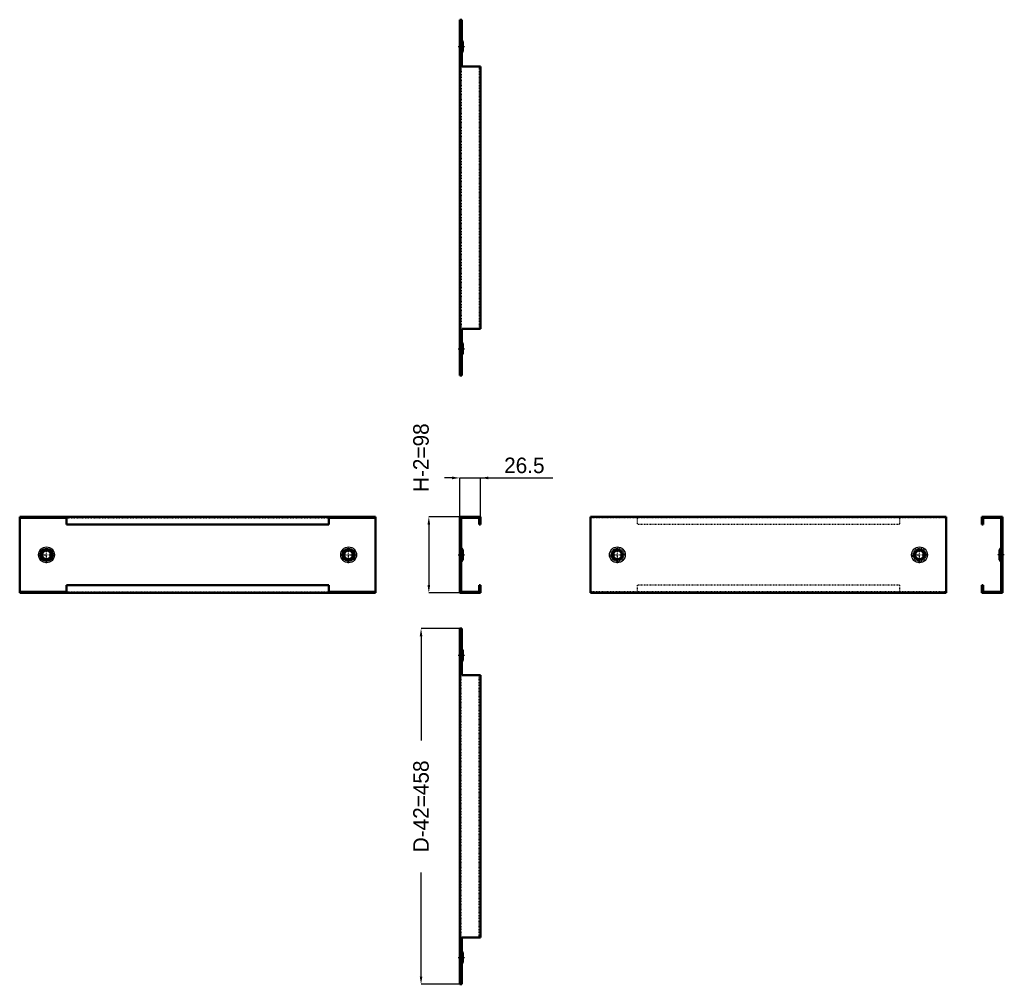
# Model space of a CAD drawing. Header units: millimetres. Extents: x 0 to 1268, y 0 to 1242.
import ezdxf

# ---------------------------------------------------------------- set-up
doc = ezdxf.new("R2010")
doc.units = ezdxf.units.MM
doc.linetypes.add('Center', pattern=[1.5, 0.45, -0.5, 0.05, -0.5])
doc.linetypes.add('Dashed', pattern=[2, 1, -1])
for name, color, linetype, lineweight in [('AM_0', 7, 'Continuous', 50), ('AM_4', 3, 'Continuous', 25), ('AM_5', 3, 'Continuous', 25), ('AM_7', 7, 'Center', 25), ('AM_9', 6, 'Dashed', 25)]:
    doc.layers.add(name, color=color, linetype=linetype, lineweight=lineweight)
doc.dimstyles.new('ISO-25', dxfattribs={"dimtxt": 2.5, "dimasz": 2.5, "dimexe": 1.25, "dimexo": 0.625, "dimtad": 1, "dimtxsty": 'Standard', "dimcen": 2.5, "dimadec": 0, "dimazin": 0, "dimtfac": 1, "dimtmove": 0, "dimatfit": 3, "dimfxl": 1, "dimarcsym": 0})

# ---------------------------------------------------------------- blocks, each defined once
blk = doc.blocks.new('1_PS1050_0__0_in_PS1050_0__1300')
at = {"layer": 'AM_0'}
for p, q in [((569.2, 458), (566.8, 458)), ((566.8, 0), (566.8, 458)), ((569.2, 397.9), (569.2, 458)), ((570.8, 430.1), (569.2, 431.8)), ((570.8, 430.1), (570.8, 416.9)), ((569.2, 415.2), (570.8, 416.9)), ((593.3, 397.9), (569.2, 397.9)), ((593.3, 60.1), (593.3, 397.9)), ((593.3, 60.1), (569.2, 60.1)), ((569.2, 0), (569.2, 60.1)), ((570.8, 41.1), (569.2, 42.8)), ((570.8, 41.1), (570.8, 27.9)), ((569.2, 26.2), (570.8, 27.9)), ((569.2, 0), (566.8, 0))]:
    blk.add_line(p, q, dxfattribs=at)
at = {"layer": 'AM_7'}
for p, q in [((564.4, 423.5), (573.2, 423.5)), ((564.4, 34.5), (573.2, 34.5))]:
    blk.add_line(p, q, dxfattribs=at)
at = {"layer": 'AM_9'}
for p, q in [((568.3, 0), (568.3, 458)), ((569.2, 431.8), (569, 431.9)), ((569, 431.9), (569, 415.1)), ((569.7, 429.1), (568, 430.9)), ((568, 430.9), (568, 416.1)), ((570.8, 430.1), (569.7, 429.1)), ((569.7, 429.1), (569.7, 417.9)), ((568, 416.1), (569.7, 417.9)), ((569, 415.1), (569.2, 415.2)), ((569.7, 417.9), (570.8, 416.9)), ((591.8, 60.1), (591.8, 397.9)), ((569.7, 40.1), (568, 41.9)), ((568, 41.9), (568, 27.1)), ((569.2, 42.8), (569, 42.9)), ((569, 42.9), (569, 26.1)), ((570.8, 41.1), (569.7, 40.1)), ((569.7, 40.1), (569.7, 28.9)), ((568, 27.1), (569.7, 28.9)), ((569, 26.1), (569.2, 26.2)), ((569.7, 28.9), (570.8, 27.9))]:
    blk.add_line(p, q, dxfattribs=at)
for centre, radius, start, end in [((570.8, 433.7), 4, 180, 224.6553), ((570.8, 433.7), 2.5, 180, 224.6553), ((570.8, 413.3), 4, 135.3447, 180), ((570.8, 413.3), 2.5, 135.3447, 180), ((570.8, 44.7), 4, 180, 224.6553), ((570.8, 44.7), 2.5, 180, 224.6553), ((570.8, 24.3), 4, 135.3447, 180), ((570.8, 24.3), 2.5, 135.3447, 180)]:
    blk.add_arc(centre, radius, start, end, dxfattribs=at)
blk = doc.blocks.new('2_PS1050_0__0_in_PS1050_0__1300')
at = {"layer": 'AM_0'}
for p, q in [((0, 601.8), (458, 601.8)), ((0, 503.8), (0, 601.8)), ((0, 600.3), (60.1, 600.3)), ((60.1, 591.8), (60.1, 601.8)), ((397.9, 591.8), (397.9, 601.8)), ((397.9, 600.3), (458, 600.3)), ((458, 503.8), (458, 601.8)), ((60.1, 591.8), (397.9, 591.8)), ((60.1, 503.8), (60.1, 513.8)), ((60.1, 513.8), (397.9, 513.8)), ((397.9, 503.8), (397.9, 513.8)), ((0, 505.3), (60.1, 505.3)), ((0, 503.8), (458, 503.8)), ((397.9, 505.3), (458, 505.3))]:
    blk.add_line(p, q, dxfattribs=at)
for centre, radius in [((34.5, 552.779), 6.621), ((34.5, 552.779), 5.5603), ((423.5, 552.779), 6.621), ((423.5, 552.779), 5.5603)]:
    blk.add_circle(centre, radius, dxfattribs=at)
at = {"layer": 'AM_4'}
for centre, radius in [((34.5, 552.779), 10.178), ((34.5, 552.779), 8.4209), ((423.5, 552.779), 10.178), ((423.5, 552.779), 8.4209)]:
    blk.add_circle(centre, radius, dxfattribs=at)
at = {"layer": 'AM_7'}
for p, q in [((34.5, 542.0921), (34.5, 563.4659)), ((423.5, 542.0921), (423.5, 563.4659)), ((23.8131, 552.779), (45.1869, 552.779)), ((412.8131, 552.779), (434.1869, 552.779))]:
    blk.add_line(p, q, dxfattribs=at)
at = {"layer": 'AM_9'}
for p, q in [((60.1, 600.3), (397.9, 600.3)), ((60.1, 505.3), (397.9, 505.3))]:
    blk.add_line(p, q, dxfattribs=at)
for centre in [(34.5, 552.779), (423.5, 552.779)]:
    blk.add_circle(centre, 7.3666, dxfattribs=at)
blk = doc.blocks.new('3_PS1050_0__0_in_PS1050_0__1300')
at = {"layer": 'AM_0'}
for p, q in [((593.3, 601.8), (566.8, 601.8)), ((566.8, 601.8), (566.8, 503.8)), ((568.3, 600.3), (591.8, 600.3)), ((568.3, 505.3), (568.3, 600.3)), ((569.2, 600.3), (569.2, 601.8)), ((591.8, 600.3), (591.8, 591.8)), ((593.3, 591.8), (593.3, 601.8)), ((591.8, 591.8), (593.3, 591.8)), ((570.8, 559.4), (569, 561.2)), ((570.8, 559.4), (570.8, 546.2)), ((569, 544.4), (570.8, 546.2)), ((593.3, 513.8), (591.8, 513.8)), ((591.8, 513.8), (591.8, 505.3)), ((593.3, 503.8), (593.3, 513.8)), ((566.8, 503.8), (593.3, 503.8)), ((591.8, 505.3), (568.3, 505.3)), ((569.2, 503.8), (569.2, 505.3))]:
    blk.add_line(p, q, dxfattribs=at)
for centre, start, end in [((570.8, 563), 180, 224.6553), ((570.8, 542.6), 135.3447, 180)]:
    blk.add_arc(centre, 2.5, start, end, dxfattribs=at)
at = {"layer": 'AM_4'}
blk.add_line((569, 561.2), (569, 544.4), dxfattribs=at)
at = {"layer": 'AM_7'}
blk.add_line((564.4, 552.8), (573.2, 552.8), dxfattribs=at)
at = {"layer": 'AM_9'}
for p, q in [((569.7, 558.3), (568, 560.1)), ((568, 560.1), (568, 545.4)), ((570.8, 559.4), (569.7, 558.3)), ((569.7, 558.3), (569.7, 547.2)), ((568, 545.4), (569.7, 547.2)), ((569.7, 547.2), (570.8, 546.2))]:
    blk.add_line(p, q, dxfattribs=at)
for centre, start, end in [((570.8, 563), 180, 224.6553), ((570.8, 542.6), 135.3447, 180)]:
    blk.add_arc(centre, 4, start, end, dxfattribs=at)
blk = doc.blocks.new('4_PS1050_0__0_in_PS1050_0__1300')
at = {"layer": 'AM_0'}
for p, q in [((1193.1, 601.8), (735.1, 601.8)), ((735.1, 601.8), (735.1, 503.8)), ((1193.1, 601.8), (1193.1, 503.8)), ((1193.1, 503.8), (735.1, 503.8))]:
    blk.add_line(p, q, dxfattribs=at)
for centre in [(769.6, 552.779), (1158.6, 552.779)]:
    blk.add_circle(centre, 5.5603, dxfattribs=at)
at = {"layer": 'AM_4'}
for centre, radius in [((769.6, 552.779), 10.178), ((769.6, 552.779), 7.3666), ((1158.6, 552.779), 10.178), ((1158.6, 552.779), 7.3666)]:
    blk.add_circle(centre, radius, dxfattribs=at)
at = {"layer": 'AM_7'}
for p, q in [((769.6, 542.0921), (769.6, 563.4659)), ((1158.6, 542.0921), (1158.6, 563.4659)), ((758.9131, 552.779), (780.2869, 552.779)), ((1147.9131, 552.779), (1169.2869, 552.779))]:
    blk.add_line(p, q, dxfattribs=at)
at = {"layer": 'AM_9'}
for p, q in [((1193.1, 600.3), (735.1, 600.3)), ((795.2, 601.8), (795.2, 591.8)), ((1133, 601.8), (1133, 591.8)), ((1133, 591.8), (795.2, 591.8)), ((795.2, 513.8), (795.2, 503.8)), ((1133, 513.8), (795.2, 513.8)), ((1133, 513.8), (1133, 503.8)), ((1193.1, 505.3), (735.1, 505.3))]:
    blk.add_line(p, q, dxfattribs=at)
for centre, radius in [((769.6, 552.779), 8.4209), ((769.6, 552.779), 6.621), ((1158.6, 552.779), 8.4209), ((1158.6, 552.779), 6.621)]:
    blk.add_circle(centre, radius, dxfattribs=at)
blk = doc.blocks.new('5_PS1050_0__0_in_PS1050_0__1300')
at = {"layer": 'AM_0'}
for p, q in [((1238.9, 601.8), (1265.4, 601.8)), ((1238.9, 591.8), (1238.9, 601.8)), ((1263.9, 600.3), (1240.4, 600.3)), ((1240.4, 600.3), (1240.4, 591.8)), ((1263, 600.3), (1263, 601.8)), ((1263.9, 505.3), (1263.9, 600.3)), ((1265.4, 601.8), (1265.4, 503.8)), ((1240.4, 591.8), (1238.9, 591.8)), ((1263.2, 561.2), (1261.4, 559.4)), ((1261.4, 546.2), (1261.4, 559.4)), ((1261.4, 546.2), (1263.2, 544.4)), ((1238.9, 513.8), (1240.4, 513.8)), ((1238.9, 503.8), (1238.9, 513.8)), ((1240.4, 513.8), (1240.4, 505.3)), ((1265.4, 503.8), (1238.9, 503.8)), ((1240.4, 505.3), (1263.9, 505.3)), ((1263, 503.8), (1263, 505.3))]:
    blk.add_line(p, q, dxfattribs=at)
for centre, start, end in [((1261.4, 563), 315.3447, 0), ((1261.4, 542.6), 360, 44.6553)]:
    blk.add_arc(centre, 2.5, start, end, dxfattribs=at)
at = {"layer": 'AM_4'}
blk.add_line((1263.2, 544.4), (1263.2, 561.2), dxfattribs=at)
at = {"layer": 'AM_7'}
blk.add_line((1267.8, 552.8), (1259, 552.8), dxfattribs=at)
at = {"layer": 'AM_9'}
for p, q in [((1262.5, 558.3), (1261.4, 559.4)), ((1264.2, 560.1), (1262.5, 558.3)), ((1262.5, 547.2), (1262.5, 558.3)), ((1264.2, 545.4), (1264.2, 560.1)), ((1261.4, 546.2), (1262.5, 547.2)), ((1262.5, 547.2), (1264.2, 545.4))]:
    blk.add_line(p, q, dxfattribs=at)
for centre, start, end in [((1261.4, 563), 315.3447, 360), ((1261.4, 542.6), 0, 44.6553)]:
    blk.add_arc(centre, 4, start, end, dxfattribs=at)
blk = doc.blocks.new('6_PS1050_0__0_in_PS1050_0__1300')
at = {"layer": 'AM_0'}
for p, q in [((566.8, 1241.6), (566.8, 783.6)), ((566.8, 1241.6), (569.2, 1241.6)), ((569.2, 1241.6), (569.2, 1181.5)), ((570.8, 1213.7), (569.2, 1215.4)), ((570.8, 1213.7), (570.8, 1200.5)), ((569.2, 1198.8), (570.8, 1200.5)), ((569.2, 1181.5), (593.3, 1181.5)), ((593.3, 1181.5), (593.3, 843.7)), ((569.2, 843.7), (569.2, 783.6)), ((569.2, 843.7), (593.3, 843.7)), ((570.8, 824.7), (569.2, 826.4)), ((570.8, 824.7), (570.8, 811.5)), ((569.2, 809.8), (570.8, 811.5)), ((566.8, 783.6), (569.2, 783.6))]:
    blk.add_line(p, q, dxfattribs=at)
at = {"layer": 'AM_7'}
for p, q in [((564.4, 1207.1), (573.2, 1207.1)), ((564.4, 818.1), (573.2, 818.1))]:
    blk.add_line(p, q, dxfattribs=at)
at = {"layer": 'AM_9'}
for p, q in [((568.3, 1241.6), (568.3, 783.6)), ((569.7, 1212.7), (568, 1214.5)), ((568, 1214.5), (568, 1199.7)), ((569.2, 1215.4), (569, 1215.5)), ((569, 1215.5), (569, 1198.7)), ((570.8, 1213.7), (569.7, 1212.7)), ((569.7, 1212.7), (569.7, 1201.5)), ((568, 1199.7), (569.7, 1201.5)), ((569, 1198.7), (569.2, 1198.8)), ((569.7, 1201.5), (570.8, 1200.5)), ((591.8, 1181.5), (591.8, 843.7)), ((569.7, 823.7), (568, 825.5)), ((568, 825.5), (568, 810.7)), ((569.2, 826.4), (569, 826.5)), ((569, 826.5), (569, 809.7)), ((570.8, 824.7), (569.7, 823.7)), ((568, 810.7), (569.7, 812.5)), ((569.7, 823.7), (569.7, 812.5)), ((569.7, 812.5), (570.8, 811.5)), ((569, 809.7), (569.2, 809.8))]:
    blk.add_line(p, q, dxfattribs=at)
for centre, radius, start, end in [((570.8, 1217.3), 4, 180, 224.6553), ((570.8, 1217.3), 2.5, 180, 224.6553), ((570.8, 1196.9), 4, 135.3447, 180), ((570.8, 1196.9), 2.5, 135.3447, 180), ((570.8, 828.3), 4, 180, 224.6553), ((570.8, 828.3), 2.5, 180, 224.6553), ((570.8, 807.9), 4, 135.3447, 180), ((570.8, 807.9), 2.5, 135.3447, 180)]:
    blk.add_arc(centre, radius, start, end, dxfattribs=at)
blk = doc.blocks.new('*D7')
at = {"layer": 'AM_5', "color": 0, "lineweight": -2}
for p, q in [((568.8, 458), (516.8, 458)), ((516.8, 448), (516.8, 314)), ((516.8, 10), (516.8, 144)), ((568.8, 0), (516.8, 0))]:
    blk.add_line(p, q, dxfattribs=at)
at = {"layer": 'AM_5', "color": 0}
for points in [[(518.5, 448), (515.1, 448), (516.8, 458)], [(515.1, 10), (518.5, 10), (516.8, 0)]]:
    blk.add_solid(points, dxfattribs=at)
at = {"layer": 'Defpoints', "color": 0}
for p in [(526.8, 458), (568.8, 458), (568.8, 0)]:
    blk.add_point(p, dxfattribs=at)
at = {"layer": 'AM_5', "color": 0, "insert": (516.8, 229), "char_height": 20, "attachment_point": 5, "rotation": 90}
blk.add_mtext('D-42=458', dxfattribs=at)
blk = doc.blocks.new('*D8')
at = {"layer": 'AM_5', "color": 0, "lineweight": -2}
for p, q in [((556.8, 651.8), (546.8, 651.8)), ((566.8, 598.8), (566.8, 651.8)), ((566.8, 651.8), (593.3, 651.8)), ((593.3, 598.8), (593.3, 651.8)), ((593.3, 651.8), (686.3, 651.8)), ((603.3, 651.8), (613.3, 651.8))]:
    blk.add_line(p, q, dxfattribs=at)
at = {"layer": 'AM_5', "color": 0}
for points in [[(556.8, 650.1), (556.8, 653.5), (566.8, 651.8)], [(603.3, 653.5), (603.3, 650.1), (593.3, 651.8)]]:
    blk.add_solid(points, dxfattribs=at)
at = {"layer": 'Defpoints', "color": 0}
for p in [(593.3, 641.8), (566.8, 598.8), (593.3, 598.8)]:
    blk.add_point(p, dxfattribs=at)
at = {"layer": 'AM_5', "color": 0, "insert": (649.8, 667.8), "char_height": 20, "attachment_point": 5}
blk.add_mtext('26.5', dxfattribs=at)
blk = doc.blocks.new('*D9')
at = {"layer": 'AM_5', "color": 0, "lineweight": -2}
for p, q in [((569.8, 601.8), (526.8, 601.8)), ((526.8, 591.8), (526.8, 513.8)), ((569.8, 503.8), (526.8, 503.8))]:
    blk.add_line(p, q, dxfattribs=at)
at = {"layer": 'AM_5', "color": 0}
for points in [[(528.5, 591.8), (525.1, 591.8), (526.8, 601.8)], [(525.1, 513.8), (528.5, 513.8), (526.8, 503.8)]]:
    blk.add_solid(points, dxfattribs=at)
at = {"layer": 'Defpoints', "color": 0}
for p in [(569.8, 601.8), (526.8, 503.8), (569.8, 503.8)]:
    blk.add_point(p, dxfattribs=at)
at = {"layer": 'AM_5', "color": 0, "insert": (516.8, 677.8), "char_height": 20, "attachment_point": 5, "rotation": 90}
blk.add_mtext('H-2=98', dxfattribs=at)

msp = doc.modelspace()

# ---------------------------------------------------------------- block references
for name in ['6_PS1050_0__0_in_PS1050_0__1300', '2_PS1050_0__0_in_PS1050_0__1300', '3_PS1050_0__0_in_PS1050_0__1300', '4_PS1050_0__0_in_PS1050_0__1300', '5_PS1050_0__0_in_PS1050_0__1300', '1_PS1050_0__0_in_PS1050_0__1300']:
    msp.add_blockref(name, (0, 0))

# ---------------------------------------------------------------- dimensions: what is measured, and where the dimension line sits
at = {"layer": 'AM_5'}
for base, p1, p2, text, picture, middle in [((526.8, 503.8), (569.8, 601.8), (569.8, 503.8), 'H-2=98', '*D9', (516.8, 677.8)), ((516.8, 458), (568.8, 0), (568.8, 458), 'D-42=458', '*D7', (516.8, 229))]:
    dim = msp.add_linear_dim(base=base, p1=p1, p2=p2, angle=90, text=text, dimstyle='ISO-25', override={"dimtxt": 20, "dimasz": 10, "dimexe": 0, "dimexo": 0, "dimgap": 6}, dxfattribs=at)
    dim.commit()
    dim.dimension.update_dxf_attribs({"geometry": picture, "text_midpoint": middle, "dimtype": 160, "text_rotation": 90})
dim = msp.add_linear_dim(base=(593.3, 651.8), p1=(566.8, 598.8), p2=(593.3, 598.8), text='26.5', dimstyle='ISO-25', override={"dimtxt": 20, "dimasz": 10, "dimexe": 0, "dimexo": 0, "dimgap": 6}, dxfattribs=at)
dim.commit()
dim.dimension.update_dxf_attribs({"geometry": '*D8', "text_midpoint": (649.776, 651.8), "dimtype": 160})

doc.saveas('drawing.dxf')
